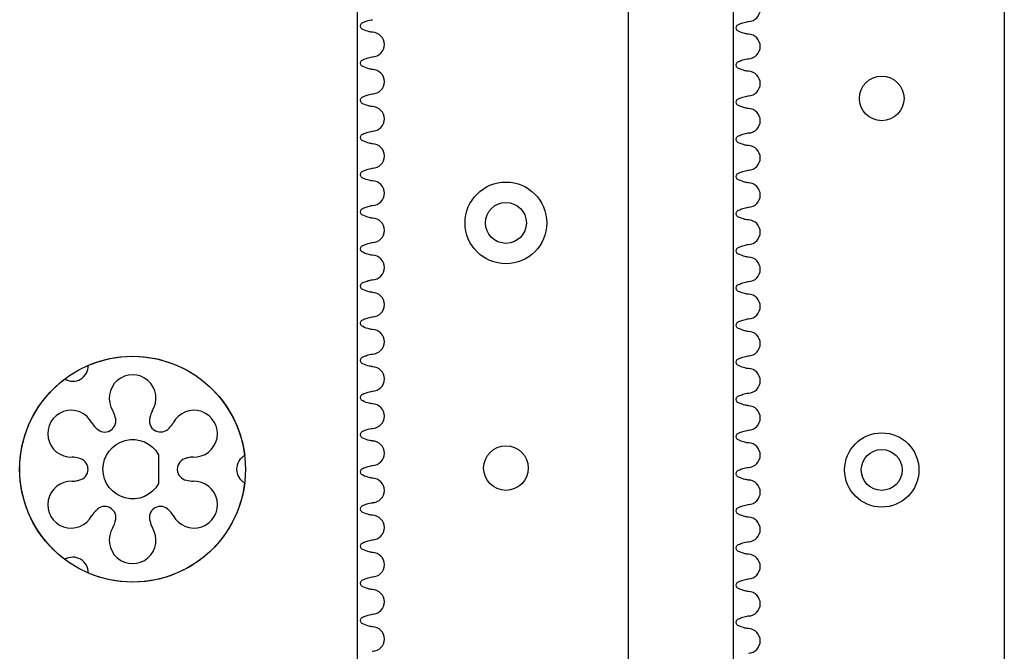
# Model space of a CAD drawing. Header units: millimetres. Extents: x -170 to -37, y -3 to 363.
# Tile 3 of 4: x -170 to -37, y 183 to 268. Entities that reach past the tile are written whole.
import ezdxf

# ---------------------------------------------------------------- set-up
doc = ezdxf.new("R2010")
doc.units = ezdxf.units.MM
doc.layers.get('0').update_dxf_attribs({"linetype": 'CONTINUOUS'})

msp = doc.modelspace()

# ---------------------------------------------------------------- linework, layer by layer
for p, q in [((-87.67, 161.79), (-87.67, 319.79)), ((-37.09, -3.21), (-37.09, 319.54))]:
    msp.add_line(p, q)
for points in [[(-124.17, 161.79), (-87.67, 161.79), (-87.67, 319.79), (-124.17, 319.79)], [(-37.09, -3.21), (-37.09, 319.54), (-73.59, 319.54), (-73.59, -3.21)]]:
    msp.add_lwpolyline(points, close=True)
for points in [[(-139.32, 205.8, -0.499085), (-160.36, 193.66, 0.591353), (-163.54, 195.5, -0.499085), (-163.54, 219.79, 0.591353), (-160.36, 221.63, -0.499085), (-139.32, 209.48, 0.591353)], [(-150.91, 209.58), (-150.91, 205.71, -3.872983)]]:
    msp.add_lwpolyline(points, format="xyb", close=True)
for centre, radius in [((-53.59, 257.54), 3), ((-53.59, 257.54), 3), ((-104.17, 240.79), 5.5), ((-104.17, 240.79), 2.75), ((-154.41, 207.64), 15.2), ((-53.59, 207.54), 5), ((-104.17, 207.79), 3), ((-104.17, 207.79), 3), ((-53.59, 207.54), 2.75)]:
    msp.add_circle(centre, radius)
for centre, radius, start, end in [((-71.59, 269.54), 1.65, -88.1989, 88.1989), ((-122.17, 264.79), 1.65, -88.1989, 88.1989), ((-71.59, 264.54), 1.65, -88.1989, 88.1989), ((-122.17, 259.79), 1.65, -88.1989, 88.1989), ((-71.59, 259.54), 1.65, -88.1989, 88.1989), ((-122.17, 254.79), 1.65, -88.1989, 88.1989), ((-71.59, 254.54), 1.65, -88.1989, 88.1989), ((-122.17, 249.79), 1.65, -88.1989, 88.1989), ((-71.59, 249.54), 1.65, -88.1989, 88.1989), ((-122.17, 244.79), 1.65, -88.1989, 88.1989), ((-71.59, 244.54), 1.65, -88.1989, 88.1989), ((-122.17, 239.79), 1.65, -88.1989, 88.1989), ((-71.59, 239.54), 1.65, -88.1989, 88.1989), ((-122.17, 234.79), 1.65, -88.1989, 88.1989), ((-71.59, 234.54), 1.65, -88.1989, 88.1989), ((-122.17, 229.79), 1.65, -88.1989, 88.1989), ((-71.59, 229.54), 1.65, -88.1989, 88.1989), ((-122.17, 224.79), 1.65, -88.1989, 88.1989), ((-71.59, 224.54), 1.65, -88.1989, 88.1989), ((-122.17, 219.79), 1.65, -88.1989, 88.1989), ((-154.41, 217.19), 3.15, -32.6268, 212.5293), ((-71.59, 219.54), 1.65, -88.1989, 88.1989), ((-122.17, 214.79), 1.65, -88.1989, 88.1989), ((-71.59, 214.54), 1.65, -88.1989, 88.1989), ((-162.68, 212.42), 3.15, 27.3732, 272.5293), ((-146.14, 212.42), 3.15, -92.6268, 152.5293), ((-158.16, 214.15), 1.5, -56.363, 19.9753), ((-150.65, 214.15), 1.5, 160.6612, 240), ((-158.16, 214.15), 1.5, 220.6612, 300), ((-150.65, 214.15), 1.5, 243.637, 319.9753), ((-122.17, 209.79), 1.65, -88.1989, 88.1989), ((-71.59, 209.54), 1.65, -88.1989, 88.1989), ((-161.91, 207.64), 1.5, 3.637, 79.9753), ((-146.9, 207.64), 1.5, 100.6612, 180), ((-161.91, 207.64), 1.5, 280.6612, 360), ((-146.9, 207.64), 1.5, 183.637, 259.9753), ((-162.68, 202.87), 3.15, 87.3732, 332.5293), ((-146.14, 202.87), 3.15, -152.6268, 92.5293), ((-122.17, 204.79), 1.65, -88.1989, 88.1989), ((-71.59, 204.54), 1.65, -88.1989, 88.1989), ((-158.16, 201.14), 1.5, 63.637, 139.9753), ((-158.16, 201.14), 1.5, -19.3388, 60), ((-150.65, 201.14), 1.5, 123.637, 199.9753), ((-150.65, 201.14), 1.5, 40.6612, 120), ((-122.17, 199.79), 1.65, -88.1989, 88.1989), ((-71.59, 199.54), 1.65, -88.1989, 88.1989), ((-154.41, 198.09), 3.15, -212.6268, 32.5293), ((-122.17, 194.79), 1.65, -88.1989, 88.1989), ((-71.59, 194.54), 1.65, -88.1989, 88.1989), ((-122.17, 189.79), 1.65, -88.1989, 88.1989), ((-71.59, 189.54), 1.65, -88.1989, 88.1989), ((-122.17, 184.79), 1.65, -88.1989, 88.1989), ((-71.59, 184.54), 1.65, -88.1989, 88.1989)]:
    msp.add_arc(centre, radius, start, end)
for points in [[(-123.44, 266.83), (-123.56, 266.88), (-123.76, 267.07), (-123.76, 267.5), (-123.56, 267.7), (-123.44, 267.75)], [(-122.15, 268.14), (-122.14, 268.14), (-122.13, 268.14), (-122.12, 268.14)], [(-71.57, 267.89), (-71.56, 267.89), (-71.55, 267.89), (-71.54, 267.89)], [(-122.12, 266.44), (-122.13, 266.44), (-122.14, 266.44), (-122.15, 266.44)], [(-72.86, 266.58), (-72.99, 266.63), (-73.18, 266.82), (-73.18, 267.25), (-72.99, 267.45), (-72.86, 267.5)], [(-71.54, 266.19), (-71.55, 266.19), (-71.56, 266.19), (-71.57, 266.19)], [(-123.44, 261.83), (-123.56, 261.88), (-123.76, 262.07), (-123.76, 262.5), (-123.56, 262.7), (-123.44, 262.75)], [(-122.15, 263.14), (-122.14, 263.14), (-122.13, 263.14), (-122.12, 263.14)], [(-72.86, 261.58), (-72.99, 261.63), (-73.18, 261.82), (-73.18, 262.25), (-72.99, 262.45), (-72.86, 262.5)], [(-71.57, 262.89), (-71.56, 262.89), (-71.55, 262.89), (-71.54, 262.89)], [(-122.12, 261.44), (-122.13, 261.44), (-122.14, 261.44), (-122.15, 261.44)], [(-71.54, 261.19), (-71.55, 261.19), (-71.56, 261.19), (-71.57, 261.19)], [(-123.44, 256.83), (-123.56, 256.88), (-123.76, 257.07), (-123.76, 257.5), (-123.56, 257.7), (-123.44, 257.75)], [(-122.15, 258.14), (-122.14, 258.14), (-122.13, 258.14), (-122.12, 258.14)], [(-72.86, 256.58), (-72.99, 256.63), (-73.18, 256.82), (-73.18, 257.25), (-72.99, 257.45), (-72.86, 257.5)], [(-71.57, 257.89), (-71.56, 257.89), (-71.55, 257.89), (-71.54, 257.89)], [(-122.12, 256.44), (-122.13, 256.44), (-122.14, 256.44), (-122.15, 256.44)], [(-71.54, 256.19), (-71.55, 256.19), (-71.56, 256.19), (-71.57, 256.19)], [(-122.15, 253.14), (-122.14, 253.14), (-122.13, 253.14), (-122.12, 253.14)], [(-123.44, 251.83), (-123.56, 251.88), (-123.76, 252.07), (-123.76, 252.5), (-123.56, 252.7), (-123.44, 252.75)], [(-72.86, 251.58), (-72.99, 251.63), (-73.18, 251.82), (-73.18, 252.25), (-72.99, 252.45), (-72.86, 252.5)], [(-71.57, 252.89), (-71.56, 252.89), (-71.55, 252.89), (-71.54, 252.89)], [(-122.12, 251.44), (-122.13, 251.44), (-122.14, 251.44), (-122.15, 251.44)], [(-71.54, 251.19), (-71.55, 251.19), (-71.56, 251.19), (-71.57, 251.19)], [(-122.15, 248.14), (-122.14, 248.14), (-122.13, 248.14), (-122.12, 248.14)], [(-71.57, 247.89), (-71.56, 247.89), (-71.55, 247.89), (-71.54, 247.89)], [(-123.44, 246.83), (-123.56, 246.88), (-123.76, 247.07), (-123.76, 247.5), (-123.56, 247.7), (-123.44, 247.75)], [(-72.86, 246.58), (-72.99, 246.63), (-73.18, 246.82), (-73.18, 247.25), (-72.99, 247.45), (-72.86, 247.5)], [(-122.12, 246.44), (-122.13, 246.44), (-122.14, 246.44), (-122.15, 246.44)], [(-71.54, 246.19), (-71.55, 246.19), (-71.56, 246.19), (-71.57, 246.19)], [(-123.44, 241.83), (-123.56, 241.88), (-123.76, 242.07), (-123.76, 242.5), (-123.56, 242.7), (-123.44, 242.75)], [(-122.15, 243.14), (-122.14, 243.14), (-122.13, 243.14), (-122.12, 243.14)], [(-72.86, 241.58), (-72.99, 241.63), (-73.18, 241.82), (-73.18, 242.25), (-72.99, 242.45), (-72.86, 242.5)], [(-71.57, 242.89), (-71.56, 242.89), (-71.55, 242.89), (-71.54, 242.89)], [(-122.12, 241.44), (-122.13, 241.44), (-122.14, 241.44), (-122.15, 241.44)], [(-71.54, 241.19), (-71.55, 241.19), (-71.56, 241.19), (-71.57, 241.19)], [(-123.44, 236.83), (-123.56, 236.88), (-123.76, 237.07), (-123.76, 237.5), (-123.56, 237.7), (-123.44, 237.75)], [(-122.15, 238.14), (-122.14, 238.14), (-122.13, 238.14), (-122.12, 238.14)], [(-72.86, 236.58), (-72.99, 236.63), (-73.18, 236.82), (-73.18, 237.25), (-72.99, 237.45), (-72.86, 237.5)], [(-71.57, 237.89), (-71.56, 237.89), (-71.55, 237.89), (-71.54, 237.89)], [(-122.12, 236.44), (-122.13, 236.44), (-122.14, 236.44), (-122.15, 236.44)], [(-71.54, 236.19), (-71.55, 236.19), (-71.56, 236.19), (-71.57, 236.19)], [(-123.44, 231.83), (-123.56, 231.88), (-123.76, 232.07), (-123.76, 232.5), (-123.56, 232.7), (-123.44, 232.75)], [(-122.15, 233.14), (-122.14, 233.14), (-122.13, 233.14), (-122.12, 233.14)], [(-72.86, 231.58), (-72.99, 231.63), (-73.18, 231.82), (-73.18, 232.25), (-72.99, 232.45), (-72.86, 232.5)], [(-71.57, 232.89), (-71.56, 232.89), (-71.55, 232.89), (-71.54, 232.89)], [(-122.12, 231.44), (-122.13, 231.44), (-122.14, 231.44), (-122.15, 231.44)], [(-71.54, 231.19), (-71.55, 231.19), (-71.56, 231.19), (-71.57, 231.19)], [(-122.15, 228.14), (-122.14, 228.14), (-122.13, 228.14), (-122.12, 228.14)], [(-123.44, 226.83), (-123.56, 226.88), (-123.76, 227.07), (-123.76, 227.5), (-123.56, 227.7), (-123.44, 227.75)], [(-72.86, 226.58), (-72.99, 226.63), (-73.18, 226.82), (-73.18, 227.25), (-72.99, 227.45), (-72.86, 227.5)], [(-71.57, 227.89), (-71.56, 227.89), (-71.55, 227.89), (-71.54, 227.89)], [(-122.12, 226.44), (-122.13, 226.44), (-122.14, 226.44), (-122.15, 226.44)], [(-71.54, 226.19), (-71.55, 226.19), (-71.56, 226.19), (-71.57, 226.19)], [(-123.44, 221.83), (-123.56, 221.88), (-123.76, 222.07), (-123.76, 222.5), (-123.56, 222.7), (-123.44, 222.75)], [(-122.15, 223.14), (-122.14, 223.14), (-122.13, 223.14), (-122.12, 223.14)], [(-71.57, 222.89), (-71.56, 222.89), (-71.55, 222.89), (-71.54, 222.89)], [(-122.12, 221.44), (-122.13, 221.44), (-122.14, 221.44), (-122.15, 221.44)], [(-72.86, 221.58), (-72.99, 221.63), (-73.18, 221.82), (-73.18, 222.25), (-72.99, 222.45), (-72.86, 222.5)], [(-71.54, 221.19), (-71.55, 221.19), (-71.56, 221.19), (-71.57, 221.19)], [(-123.44, 216.83), (-123.56, 216.88), (-123.76, 217.07), (-123.76, 217.5), (-123.56, 217.7), (-123.44, 217.75)], [(-122.15, 218.14), (-122.14, 218.14), (-122.13, 218.14), (-122.12, 218.14)], [(-72.86, 216.58), (-72.99, 216.63), (-73.18, 216.82), (-73.18, 217.25), (-72.99, 217.45), (-72.86, 217.5)], [(-71.57, 217.89), (-71.56, 217.89), (-71.55, 217.89), (-71.54, 217.89)], [(-122.12, 216.44), (-122.13, 216.44), (-122.14, 216.44), (-122.15, 216.44)], [(-71.54, 216.19), (-71.55, 216.19), (-71.56, 216.19), (-71.57, 216.19)], [(-156.75, 214.66), (-156.81, 214.95), (-156.92, 215.24), (-157.06, 215.5)], [(-149.5, 213.18), (-149.28, 213.38), (-149.09, 213.62), (-148.93, 213.87)], [(-123.44, 211.83), (-123.56, 211.88), (-123.76, 212.07), (-123.76, 212.5), (-123.56, 212.7), (-123.44, 212.75)], [(-122.15, 213.14), (-122.14, 213.14), (-122.13, 213.14), (-122.12, 213.14)], [(-72.86, 211.58), (-72.99, 211.63), (-73.18, 211.82), (-73.18, 212.25), (-72.99, 212.45), (-72.86, 212.5)], [(-71.57, 212.89), (-71.56, 212.89), (-71.55, 212.89), (-71.54, 212.89)], [(-122.12, 211.44), (-122.13, 211.44), (-122.14, 211.44), (-122.15, 211.44)], [(-71.54, 211.19), (-71.55, 211.19), (-71.56, 211.19), (-71.57, 211.19)], [(-161.65, 209.12), (-161.94, 209.22), (-162.24, 209.26), (-162.54, 209.27)], [(-122.15, 208.14), (-122.14, 208.14), (-122.13, 208.14), (-122.12, 208.14)], [(-123.44, 206.83), (-123.56, 206.88), (-123.76, 207.07), (-123.76, 207.5), (-123.56, 207.7), (-123.44, 207.75)], [(-72.86, 206.58), (-72.99, 206.63), (-73.18, 206.82), (-73.18, 207.25), (-72.99, 207.45), (-72.86, 207.5)], [(-71.57, 207.89), (-71.56, 207.89), (-71.55, 207.89), (-71.54, 207.89)], [(-147.16, 206.17), (-146.88, 206.07), (-146.58, 206.03), (-146.28, 206.02)], [(-122.12, 206.44), (-122.13, 206.44), (-122.14, 206.44), (-122.15, 206.44)], [(-71.54, 206.19), (-71.55, 206.19), (-71.56, 206.19), (-71.57, 206.19)], [(-123.44, 201.83), (-123.56, 201.88), (-123.76, 202.07), (-123.76, 202.5), (-123.56, 202.7), (-123.44, 202.75)], [(-122.15, 203.14), (-122.14, 203.14), (-122.13, 203.14), (-122.12, 203.14)], [(-71.57, 202.89), (-71.56, 202.89), (-71.55, 202.89), (-71.54, 202.89)], [(-159.31, 202.11), (-159.53, 201.91), (-159.72, 201.67), (-159.88, 201.42)], [(-122.12, 201.44), (-122.13, 201.44), (-122.14, 201.44), (-122.15, 201.44)], [(-72.86, 201.58), (-72.99, 201.63), (-73.18, 201.82), (-73.18, 202.25), (-72.99, 202.45), (-72.86, 202.5)], [(-152.06, 200.63), (-152, 200.34), (-151.89, 200.05), (-151.75, 199.79)], [(-71.54, 201.19), (-71.55, 201.19), (-71.56, 201.19), (-71.57, 201.19)], [(-123.44, 196.83), (-123.56, 196.88), (-123.76, 197.07), (-123.76, 197.5), (-123.56, 197.7), (-123.44, 197.75)], [(-122.15, 198.14), (-122.14, 198.14), (-122.13, 198.14), (-122.12, 198.14)], [(-72.86, 196.58), (-72.99, 196.63), (-73.18, 196.82), (-73.18, 197.25), (-72.99, 197.45), (-72.86, 197.5)], [(-71.57, 197.89), (-71.56, 197.89), (-71.55, 197.89), (-71.54, 197.89)], [(-122.12, 196.44), (-122.13, 196.44), (-122.14, 196.44), (-122.15, 196.44)], [(-71.54, 196.19), (-71.55, 196.19), (-71.56, 196.19), (-71.57, 196.19)], [(-123.44, 191.83), (-123.56, 191.88), (-123.76, 192.07), (-123.76, 192.5), (-123.56, 192.7), (-123.44, 192.75)], [(-122.15, 193.14), (-122.14, 193.14), (-122.13, 193.14), (-122.12, 193.14)], [(-72.86, 191.58), (-72.99, 191.63), (-73.18, 191.82), (-73.18, 192.25), (-72.99, 192.45), (-72.86, 192.5)], [(-71.57, 192.89), (-71.56, 192.89), (-71.55, 192.89), (-71.54, 192.89)], [(-122.12, 191.44), (-122.13, 191.44), (-122.14, 191.44), (-122.15, 191.44)], [(-71.54, 191.19), (-71.55, 191.19), (-71.56, 191.19), (-71.57, 191.19)], [(-123.44, 186.83), (-123.56, 186.88), (-123.76, 187.07), (-123.76, 187.5), (-123.56, 187.7), (-123.44, 187.75)], [(-122.15, 188.14), (-122.14, 188.14), (-122.13, 188.14), (-122.12, 188.14)], [(-72.86, 186.58), (-72.99, 186.63), (-73.18, 186.82), (-73.18, 187.25), (-72.99, 187.45), (-72.86, 187.5)], [(-71.57, 187.89), (-71.56, 187.89), (-71.55, 187.89), (-71.54, 187.89)], [(-122.12, 186.44), (-122.13, 186.44), (-122.14, 186.44), (-122.15, 186.44)], [(-71.54, 186.19), (-71.55, 186.19), (-71.56, 186.19), (-71.57, 186.19)], [(-122.15, 183.14), (-122.14, 183.14), (-122.13, 183.14), (-122.12, 183.14)]]:
    msp.add_open_spline(points, degree=3)
for points, knots in [([(-123.44, 267.75), (-123.34, 267.79), (-123.23, 267.84), (-122.97, 267.93), (-122.74, 268.01), (-122.36, 268.1), (-122.17, 268.13), (-122.15, 268.14)], [0.1376682, 0.1376682, 0.1376682, 0.1376682, 0.1726799, 0.1726799, 0.2171067, 0.2171067, 0.2517889, 0.2517889, 0.2517889, 0.2517889]), ([(-72.86, 267.5), (-72.76, 267.54), (-72.65, 267.59), (-72.39, 267.68), (-72.16, 267.76), (-71.78, 267.85), (-71.59, 267.88), (-71.57, 267.89)], [0.1376682, 0.1376682, 0.1376682, 0.1376682, 0.1726799, 0.1726799, 0.2171067, 0.2171067, 0.2517889, 0.2517889, 0.2517889, 0.2517889]), ([(-122.15, 266.44), (-122.17, 266.44), (-122.4, 266.48), (-122.58, 266.52), (-122.8, 266.58), (-123.11, 266.68), (-123.44, 266.83)], [0.1653912, 0.1653912, 0.1653912, 0.1653912, 0.3065484, 0.3065484, 0.3065484, 0.4815386, 0.4815386, 0.4815386, 0.4815386]), ([(-71.57, 266.19), (-71.59, 266.19), (-71.82, 266.23), (-72, 266.27), (-72.22, 266.33), (-72.53, 266.43), (-72.86, 266.58)], [0.1653912, 0.1653912, 0.1653912, 0.1653912, 0.3065484, 0.3065484, 0.3065484, 0.4815386, 0.4815386, 0.4815386, 0.4815386]), ([(-123.44, 262.75), (-123.34, 262.79), (-123.23, 262.84), (-122.97, 262.93), (-122.74, 263.01), (-122.36, 263.1), (-122.17, 263.13), (-122.15, 263.14)], [0.1376682, 0.1376682, 0.1376682, 0.1376682, 0.1726799, 0.1726799, 0.2171067, 0.2171067, 0.2517889, 0.2517889, 0.2517889, 0.2517889]), ([(-72.86, 262.5), (-72.76, 262.54), (-72.65, 262.59), (-72.39, 262.68), (-72.16, 262.76), (-71.78, 262.85), (-71.59, 262.88), (-71.57, 262.89)], [0.1376682, 0.1376682, 0.1376682, 0.1376682, 0.1726799, 0.1726799, 0.2171067, 0.2171067, 0.2517889, 0.2517889, 0.2517889, 0.2517889]), ([(-122.15, 261.44), (-122.17, 261.44), (-122.4, 261.48), (-122.58, 261.52), (-122.8, 261.58), (-123.11, 261.68), (-123.44, 261.83)], [0.1653912, 0.1653912, 0.1653912, 0.1653912, 0.3065484, 0.3065484, 0.3065484, 0.4815386, 0.4815386, 0.4815386, 0.4815386]), ([(-71.57, 261.19), (-71.59, 261.19), (-71.82, 261.23), (-72, 261.27), (-72.22, 261.33), (-72.53, 261.43), (-72.86, 261.58)], [0.1653912, 0.1653912, 0.1653912, 0.1653912, 0.3065484, 0.3065484, 0.3065484, 0.4815386, 0.4815386, 0.4815386, 0.4815386]), ([(-123.44, 257.75), (-123.34, 257.79), (-123.23, 257.84), (-122.97, 257.93), (-122.74, 258.01), (-122.36, 258.1), (-122.17, 258.13), (-122.15, 258.14)], [0.1376682, 0.1376682, 0.1376682, 0.1376682, 0.1726799, 0.1726799, 0.2171067, 0.2171067, 0.2517889, 0.2517889, 0.2517889, 0.2517889]), ([(-72.86, 257.5), (-72.76, 257.54), (-72.65, 257.59), (-72.39, 257.68), (-72.16, 257.76), (-71.78, 257.85), (-71.59, 257.88), (-71.57, 257.89)], [0.1376682, 0.1376682, 0.1376682, 0.1376682, 0.1726799, 0.1726799, 0.2171067, 0.2171067, 0.2517889, 0.2517889, 0.2517889, 0.2517889]), ([(-122.15, 256.44), (-122.17, 256.44), (-122.4, 256.48), (-122.58, 256.52), (-122.8, 256.58), (-123.11, 256.68), (-123.44, 256.83)], [0.1653912, 0.1653912, 0.1653912, 0.1653912, 0.3065484, 0.3065484, 0.3065484, 0.4815386, 0.4815386, 0.4815386, 0.4815386]), ([(-71.57, 256.19), (-71.59, 256.19), (-71.82, 256.23), (-72, 256.27), (-72.22, 256.33), (-72.53, 256.43), (-72.86, 256.58)], [0.1653912, 0.1653912, 0.1653912, 0.1653912, 0.3065484, 0.3065484, 0.3065484, 0.4815386, 0.4815386, 0.4815386, 0.4815386]), ([(-123.44, 252.75), (-123.34, 252.79), (-123.23, 252.84), (-122.97, 252.93), (-122.74, 253.01), (-122.36, 253.1), (-122.17, 253.13), (-122.15, 253.14)], [0.1376682, 0.1376682, 0.1376682, 0.1376682, 0.1726799, 0.1726799, 0.2171067, 0.2171067, 0.2517889, 0.2517889, 0.2517889, 0.2517889]), ([(-122.15, 251.44), (-122.17, 251.44), (-122.4, 251.48), (-122.58, 251.52), (-122.8, 251.58), (-123.11, 251.68), (-123.44, 251.83)], [0.1653912, 0.1653912, 0.1653912, 0.1653912, 0.3065484, 0.3065484, 0.3065484, 0.4815386, 0.4815386, 0.4815386, 0.4815386]), ([(-72.86, 252.5), (-72.76, 252.54), (-72.65, 252.59), (-72.39, 252.68), (-72.16, 252.76), (-71.78, 252.85), (-71.59, 252.88), (-71.57, 252.89)], [0.1376682, 0.1376682, 0.1376682, 0.1376682, 0.1726799, 0.1726799, 0.2171067, 0.2171067, 0.2517889, 0.2517889, 0.2517889, 0.2517889]), ([(-71.57, 251.19), (-71.59, 251.19), (-71.82, 251.23), (-72, 251.27), (-72.22, 251.33), (-72.53, 251.43), (-72.86, 251.58)], [0.1653912, 0.1653912, 0.1653912, 0.1653912, 0.3065484, 0.3065484, 0.3065484, 0.4815386, 0.4815386, 0.4815386, 0.4815386]), ([(-123.44, 247.75), (-123.34, 247.79), (-123.23, 247.84), (-122.97, 247.93), (-122.74, 248.01), (-122.36, 248.1), (-122.17, 248.13), (-122.15, 248.14)], [0.1376682, 0.1376682, 0.1376682, 0.1376682, 0.1726799, 0.1726799, 0.2171067, 0.2171067, 0.2517889, 0.2517889, 0.2517889, 0.2517889]), ([(-72.86, 247.5), (-72.76, 247.54), (-72.65, 247.59), (-72.39, 247.68), (-72.16, 247.76), (-71.78, 247.85), (-71.59, 247.88), (-71.57, 247.89)], [0.1376682, 0.1376682, 0.1376682, 0.1376682, 0.1726799, 0.1726799, 0.2171067, 0.2171067, 0.2517889, 0.2517889, 0.2517889, 0.2517889]), ([(-122.15, 246.44), (-122.17, 246.44), (-122.4, 246.48), (-122.58, 246.52), (-122.8, 246.58), (-123.11, 246.68), (-123.44, 246.83)], [0.1653912, 0.1653912, 0.1653912, 0.1653912, 0.3065484, 0.3065484, 0.3065484, 0.4815386, 0.4815386, 0.4815386, 0.4815386]), ([(-71.57, 246.19), (-71.59, 246.19), (-71.82, 246.23), (-72, 246.27), (-72.22, 246.33), (-72.53, 246.43), (-72.86, 246.58)], [0.1653912, 0.1653912, 0.1653912, 0.1653912, 0.3065484, 0.3065484, 0.3065484, 0.4815386, 0.4815386, 0.4815386, 0.4815386]), ([(-123.44, 242.75), (-123.34, 242.79), (-123.23, 242.84), (-122.97, 242.93), (-122.74, 243.01), (-122.36, 243.1), (-122.17, 243.13), (-122.15, 243.14)], [0.1376682, 0.1376682, 0.1376682, 0.1376682, 0.1726799, 0.1726799, 0.2171067, 0.2171067, 0.2517889, 0.2517889, 0.2517889, 0.2517889]), ([(-72.86, 242.5), (-72.76, 242.54), (-72.65, 242.59), (-72.39, 242.68), (-72.16, 242.76), (-71.78, 242.85), (-71.59, 242.88), (-71.57, 242.89)], [0.1376682, 0.1376682, 0.1376682, 0.1376682, 0.1726799, 0.1726799, 0.2171067, 0.2171067, 0.2517889, 0.2517889, 0.2517889, 0.2517889]), ([(-122.15, 241.44), (-122.17, 241.44), (-122.4, 241.48), (-122.58, 241.52), (-122.8, 241.58), (-123.11, 241.68), (-123.44, 241.83)], [0.1653912, 0.1653912, 0.1653912, 0.1653912, 0.3065484, 0.3065484, 0.3065484, 0.4815386, 0.4815386, 0.4815386, 0.4815386]), ([(-71.57, 241.19), (-71.59, 241.19), (-71.82, 241.23), (-72, 241.27), (-72.22, 241.33), (-72.53, 241.43), (-72.86, 241.58)], [0.1653912, 0.1653912, 0.1653912, 0.1653912, 0.3065484, 0.3065484, 0.3065484, 0.4815386, 0.4815386, 0.4815386, 0.4815386]), ([(-123.44, 237.75), (-123.34, 237.79), (-123.23, 237.84), (-122.97, 237.93), (-122.74, 238.01), (-122.36, 238.1), (-122.17, 238.13), (-122.15, 238.14)], [0.1376682, 0.1376682, 0.1376682, 0.1376682, 0.1726799, 0.1726799, 0.2171067, 0.2171067, 0.2517889, 0.2517889, 0.2517889, 0.2517889]), ([(-72.86, 237.5), (-72.76, 237.54), (-72.65, 237.59), (-72.39, 237.68), (-72.16, 237.76), (-71.78, 237.85), (-71.59, 237.88), (-71.57, 237.89)], [0.1376682, 0.1376682, 0.1376682, 0.1376682, 0.1726799, 0.1726799, 0.2171067, 0.2171067, 0.2517889, 0.2517889, 0.2517889, 0.2517889]), ([(-122.15, 236.44), (-122.17, 236.44), (-122.4, 236.48), (-122.58, 236.52), (-122.8, 236.58), (-123.11, 236.68), (-123.44, 236.83)], [0.1653912, 0.1653912, 0.1653912, 0.1653912, 0.3065484, 0.3065484, 0.3065484, 0.4815386, 0.4815386, 0.4815386, 0.4815386]), ([(-71.57, 236.19), (-71.59, 236.19), (-71.82, 236.23), (-72, 236.27), (-72.22, 236.33), (-72.53, 236.43), (-72.86, 236.58)], [0.1653912, 0.1653912, 0.1653912, 0.1653912, 0.3065484, 0.3065484, 0.3065484, 0.4815386, 0.4815386, 0.4815386, 0.4815386]), ([(-123.44, 232.75), (-123.34, 232.79), (-123.23, 232.84), (-122.97, 232.93), (-122.74, 233.01), (-122.36, 233.1), (-122.17, 233.13), (-122.15, 233.14)], [0.1376682, 0.1376682, 0.1376682, 0.1376682, 0.1726799, 0.1726799, 0.2171067, 0.2171067, 0.2517889, 0.2517889, 0.2517889, 0.2517889]), ([(-72.86, 232.5), (-72.76, 232.54), (-72.65, 232.59), (-72.39, 232.68), (-72.16, 232.76), (-71.78, 232.85), (-71.59, 232.88), (-71.57, 232.89)], [0.1376682, 0.1376682, 0.1376682, 0.1376682, 0.1726799, 0.1726799, 0.2171067, 0.2171067, 0.2517889, 0.2517889, 0.2517889, 0.2517889]), ([(-122.15, 231.44), (-122.17, 231.44), (-122.4, 231.48), (-122.58, 231.52), (-122.8, 231.58), (-123.11, 231.68), (-123.44, 231.83)], [0.1653912, 0.1653912, 0.1653912, 0.1653912, 0.3065484, 0.3065484, 0.3065484, 0.4815386, 0.4815386, 0.4815386, 0.4815386]), ([(-71.57, 231.19), (-71.59, 231.19), (-71.82, 231.23), (-72, 231.27), (-72.22, 231.33), (-72.53, 231.43), (-72.86, 231.58)], [0.1653912, 0.1653912, 0.1653912, 0.1653912, 0.3065484, 0.3065484, 0.3065484, 0.4815386, 0.4815386, 0.4815386, 0.4815386]), ([(-123.44, 227.75), (-123.34, 227.79), (-123.23, 227.84), (-122.97, 227.93), (-122.74, 228.01), (-122.36, 228.1), (-122.17, 228.13), (-122.15, 228.14)], [0.1376682, 0.1376682, 0.1376682, 0.1376682, 0.1726799, 0.1726799, 0.2171067, 0.2171067, 0.2517889, 0.2517889, 0.2517889, 0.2517889]), ([(-122.15, 226.44), (-122.17, 226.44), (-122.4, 226.48), (-122.58, 226.52), (-122.8, 226.58), (-123.11, 226.68), (-123.44, 226.83)], [0.1653912, 0.1653912, 0.1653912, 0.1653912, 0.3065484, 0.3065484, 0.3065484, 0.4815386, 0.4815386, 0.4815386, 0.4815386]), ([(-72.86, 227.5), (-72.76, 227.54), (-72.65, 227.59), (-72.39, 227.68), (-72.16, 227.76), (-71.78, 227.85), (-71.59, 227.88), (-71.57, 227.89)], [0.1376682, 0.1376682, 0.1376682, 0.1376682, 0.1726799, 0.1726799, 0.2171067, 0.2171067, 0.2517889, 0.2517889, 0.2517889, 0.2517889]), ([(-71.57, 226.19), (-71.59, 226.19), (-71.82, 226.23), (-72, 226.27), (-72.22, 226.33), (-72.53, 226.43), (-72.86, 226.58)], [0.1653912, 0.1653912, 0.1653912, 0.1653912, 0.3065484, 0.3065484, 0.3065484, 0.4815386, 0.4815386, 0.4815386, 0.4815386]), ([(-123.44, 222.75), (-123.34, 222.79), (-123.23, 222.84), (-122.97, 222.93), (-122.74, 223.01), (-122.36, 223.1), (-122.17, 223.13), (-122.15, 223.14)], [0.1376682, 0.1376682, 0.1376682, 0.1376682, 0.1726799, 0.1726799, 0.2171067, 0.2171067, 0.2517889, 0.2517889, 0.2517889, 0.2517889]), ([(-72.86, 222.5), (-72.76, 222.54), (-72.65, 222.59), (-72.39, 222.68), (-72.16, 222.76), (-71.78, 222.85), (-71.59, 222.88), (-71.57, 222.89)], [0.1376682, 0.1376682, 0.1376682, 0.1376682, 0.1726799, 0.1726799, 0.2171067, 0.2171067, 0.2517889, 0.2517889, 0.2517889, 0.2517889]), ([(-122.15, 221.44), (-122.17, 221.44), (-122.4, 221.48), (-122.58, 221.52), (-122.8, 221.58), (-123.11, 221.68), (-123.44, 221.83)], [0.1653912, 0.1653912, 0.1653912, 0.1653912, 0.3065484, 0.3065484, 0.3065484, 0.4815386, 0.4815386, 0.4815386, 0.4815386]), ([(-71.57, 221.19), (-71.59, 221.19), (-71.82, 221.23), (-72, 221.27), (-72.22, 221.33), (-72.53, 221.43), (-72.86, 221.58)], [0.1653912, 0.1653912, 0.1653912, 0.1653912, 0.3065484, 0.3065484, 0.3065484, 0.4815386, 0.4815386, 0.4815386, 0.4815386]), ([(-123.44, 217.75), (-123.34, 217.79), (-123.23, 217.84), (-122.97, 217.93), (-122.74, 218.01), (-122.36, 218.1), (-122.17, 218.13), (-122.15, 218.14)], [0.1376682, 0.1376682, 0.1376682, 0.1376682, 0.1726799, 0.1726799, 0.2171067, 0.2171067, 0.2517889, 0.2517889, 0.2517889, 0.2517889]), ([(-72.86, 217.5), (-72.76, 217.54), (-72.65, 217.59), (-72.39, 217.68), (-72.16, 217.76), (-71.78, 217.85), (-71.59, 217.88), (-71.57, 217.89)], [0.1376682, 0.1376682, 0.1376682, 0.1376682, 0.1726799, 0.1726799, 0.2171067, 0.2171067, 0.2517889, 0.2517889, 0.2517889, 0.2517889]), ([(-122.15, 216.44), (-122.17, 216.44), (-122.4, 216.48), (-122.58, 216.52), (-122.8, 216.58), (-123.11, 216.68), (-123.44, 216.83)], [0.1653912, 0.1653912, 0.1653912, 0.1653912, 0.3065484, 0.3065484, 0.3065484, 0.4815386, 0.4815386, 0.4815386, 0.4815386]), ([(-71.57, 216.19), (-71.59, 216.19), (-71.82, 216.23), (-72, 216.27), (-72.22, 216.33), (-72.53, 216.43), (-72.86, 216.58)], [0.1653912, 0.1653912, 0.1653912, 0.1653912, 0.3065484, 0.3065484, 0.3065484, 0.4815386, 0.4815386, 0.4815386, 0.4815386]), ([(-151.75, 215.5), (-151.86, 215.3), (-151.95, 215.09), (-152.03, 214.8), (-152.05, 214.72), (-152.07, 214.64)], [-0.289073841, -0.289073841, -0.289073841, -0.289073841, -0.282528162, -0.282528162, -0.280255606, -0.280255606, -0.280255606, -0.280255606]), ([(-159.88, 213.87), (-159.76, 213.68), (-159.62, 213.49), (-159.41, 213.27), (-159.36, 213.22), (-159.3, 213.17)], [-0.289073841, -0.289073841, -0.289073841, -0.289073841, -0.282528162, -0.282528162, -0.280255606, -0.280255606, -0.280255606, -0.280255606]), ([(-157.41, 212.85), (-157.41, 212.85), (-157.41, 212.85), (-157.38, 212.87), (-157.35, 212.88), (-157.33, 212.9)], [-0.229818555, -0.229818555, -0.229818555, -0.229818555, -0.229532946, -0.229532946, -0.226227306, -0.226227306, -0.226227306, -0.226227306]), ([(-151.4, 212.85), (-151.4, 212.85), (-151.4, 212.84), (-151.37, 212.83), (-151.34, 212.81), (-151.32, 212.8)], [-0.229818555, -0.229818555, -0.229818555, -0.229818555, -0.229532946, -0.229532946, -0.226227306, -0.226227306, -0.226227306, -0.226227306]), ([(-123.44, 212.75), (-123.34, 212.79), (-123.23, 212.84), (-122.97, 212.93), (-122.74, 213.01), (-122.36, 213.1), (-122.17, 213.13), (-122.15, 213.14)], [0.1376682, 0.1376682, 0.1376682, 0.1376682, 0.1726799, 0.1726799, 0.2171067, 0.2171067, 0.2517889, 0.2517889, 0.2517889, 0.2517889]), ([(-72.86, 212.5), (-72.76, 212.54), (-72.65, 212.59), (-72.39, 212.68), (-72.16, 212.76), (-71.78, 212.85), (-71.59, 212.88), (-71.57, 212.89)], [0.1376682, 0.1376682, 0.1376682, 0.1376682, 0.1726799, 0.1726799, 0.2171067, 0.2171067, 0.2517889, 0.2517889, 0.2517889, 0.2517889]), ([(-122.15, 211.44), (-122.17, 211.44), (-122.4, 211.48), (-122.58, 211.52), (-122.8, 211.58), (-123.11, 211.68), (-123.44, 211.83)], [0.1653912, 0.1653912, 0.1653912, 0.1653912, 0.3065484, 0.3065484, 0.3065484, 0.4815386, 0.4815386, 0.4815386, 0.4815386]), ([(-71.57, 211.19), (-71.59, 211.19), (-71.82, 211.23), (-72, 211.27), (-72.22, 211.33), (-72.53, 211.43), (-72.86, 211.58)], [0.1653912, 0.1653912, 0.1653912, 0.1653912, 0.3065484, 0.3065484, 0.3065484, 0.4815386, 0.4815386, 0.4815386, 0.4815386]), ([(-146.28, 209.27), (-146.51, 209.27), (-146.73, 209.24), (-147.03, 209.17), (-147.1, 209.14), (-147.18, 209.12)], [-0.289073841, -0.289073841, -0.289073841, -0.289073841, -0.282528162, -0.282528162, -0.280255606, -0.280255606, -0.280255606, -0.280255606]), ([(-123.44, 207.75), (-123.34, 207.79), (-123.23, 207.84), (-122.97, 207.93), (-122.74, 208.01), (-122.36, 208.1), (-122.17, 208.13), (-122.15, 208.14)], [0.1376682, 0.1376682, 0.1376682, 0.1376682, 0.1726799, 0.1726799, 0.2171067, 0.2171067, 0.2517889, 0.2517889, 0.2517889, 0.2517889]), ([(-160.41, 207.64), (-160.41, 207.65), (-160.41, 207.65), (-160.41, 207.68), (-160.42, 207.71), (-160.42, 207.74)], [-0.229818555, -0.229818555, -0.229818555, -0.229818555, -0.229532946, -0.229532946, -0.226227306, -0.226227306, -0.226227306, -0.226227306]), ([(-148.4, 207.64), (-148.4, 207.64), (-148.4, 207.64), (-148.4, 207.61), (-148.4, 207.58), (-148.4, 207.55)], [-0.229818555, -0.229818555, -0.229818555, -0.229818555, -0.229532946, -0.229532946, -0.226227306, -0.226227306, -0.226227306, -0.226227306]), ([(-122.15, 206.44), (-122.17, 206.44), (-122.4, 206.48), (-122.58, 206.52), (-122.8, 206.58), (-123.11, 206.68), (-123.44, 206.83)], [0.1653912, 0.1653912, 0.1653912, 0.1653912, 0.3065484, 0.3065484, 0.3065484, 0.4815386, 0.4815386, 0.4815386, 0.4815386]), ([(-72.86, 207.5), (-72.76, 207.54), (-72.65, 207.59), (-72.39, 207.68), (-72.16, 207.76), (-71.78, 207.85), (-71.59, 207.88), (-71.57, 207.89)], [0.1376682, 0.1376682, 0.1376682, 0.1376682, 0.1726799, 0.1726799, 0.2171067, 0.2171067, 0.2517889, 0.2517889, 0.2517889, 0.2517889]), ([(-162.53, 206.02), (-162.31, 206.02), (-162.08, 206.05), (-161.79, 206.12), (-161.71, 206.14), (-161.64, 206.17)], [-0.289073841, -0.289073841, -0.289073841, -0.289073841, -0.282528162, -0.282528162, -0.280255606, -0.280255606, -0.280255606, -0.280255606]), ([(-71.57, 206.19), (-71.59, 206.19), (-71.82, 206.23), (-72, 206.27), (-72.22, 206.33), (-72.53, 206.43), (-72.86, 206.58)], [0.1653912, 0.1653912, 0.1653912, 0.1653912, 0.3065484, 0.3065484, 0.3065484, 0.4815386, 0.4815386, 0.4815386, 0.4815386]), ([(-123.44, 202.75), (-123.34, 202.79), (-123.23, 202.84), (-122.97, 202.93), (-122.74, 203.01), (-122.36, 203.1), (-122.17, 203.13), (-122.15, 203.14)], [0.1376682, 0.1376682, 0.1376682, 0.1376682, 0.1726799, 0.1726799, 0.2171067, 0.2171067, 0.2517889, 0.2517889, 0.2517889, 0.2517889]), ([(-72.86, 202.5), (-72.76, 202.54), (-72.65, 202.59), (-72.39, 202.68), (-72.16, 202.76), (-71.78, 202.85), (-71.59, 202.88), (-71.57, 202.89)], [0.1376682, 0.1376682, 0.1376682, 0.1376682, 0.1726799, 0.1726799, 0.2171067, 0.2171067, 0.2517889, 0.2517889, 0.2517889, 0.2517889]), ([(-157.41, 202.44), (-157.41, 202.44), (-157.41, 202.44), (-157.44, 202.46), (-157.47, 202.47), (-157.49, 202.49)], [-0.229818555, -0.229818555, -0.229818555, -0.229818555, -0.229532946, -0.229532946, -0.226227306, -0.226227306, -0.226227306, -0.226227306]), ([(-151.4, 202.44), (-151.4, 202.44), (-151.41, 202.44), (-151.44, 202.42), (-151.46, 202.41), (-151.48, 202.39)], [-0.229818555, -0.229818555, -0.229818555, -0.229818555, -0.229532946, -0.229532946, -0.226227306, -0.226227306, -0.226227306, -0.226227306]), ([(-148.93, 201.42), (-149.05, 201.61), (-149.19, 201.8), (-149.4, 202.01), (-149.46, 202.07), (-149.51, 202.12)], [-0.289073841, -0.289073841, -0.289073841, -0.289073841, -0.282528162, -0.282528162, -0.280255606, -0.280255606, -0.280255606, -0.280255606]), ([(-122.15, 201.44), (-122.17, 201.44), (-122.4, 201.48), (-122.58, 201.52), (-122.8, 201.58), (-123.11, 201.68), (-123.44, 201.83)], [0.1653912, 0.1653912, 0.1653912, 0.1653912, 0.3065484, 0.3065484, 0.3065484, 0.4815386, 0.4815386, 0.4815386, 0.4815386]), ([(-71.57, 201.19), (-71.59, 201.19), (-71.82, 201.23), (-72, 201.27), (-72.22, 201.33), (-72.53, 201.43), (-72.86, 201.58)], [0.1653912, 0.1653912, 0.1653912, 0.1653912, 0.3065484, 0.3065484, 0.3065484, 0.4815386, 0.4815386, 0.4815386, 0.4815386]), ([(-157.06, 199.79), (-156.95, 199.99), (-156.86, 200.2), (-156.78, 200.49), (-156.76, 200.57), (-156.75, 200.65)], [-0.289073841, -0.289073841, -0.289073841, -0.289073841, -0.282528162, -0.282528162, -0.280255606, -0.280255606, -0.280255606, -0.280255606]), ([(-123.44, 197.75), (-123.34, 197.79), (-123.23, 197.84), (-122.97, 197.93), (-122.74, 198.01), (-122.36, 198.1), (-122.17, 198.13), (-122.15, 198.14)], [0.1376682, 0.1376682, 0.1376682, 0.1376682, 0.1726799, 0.1726799, 0.2171067, 0.2171067, 0.2517889, 0.2517889, 0.2517889, 0.2517889]), ([(-72.86, 197.5), (-72.76, 197.54), (-72.65, 197.59), (-72.39, 197.68), (-72.16, 197.76), (-71.78, 197.85), (-71.59, 197.88), (-71.57, 197.89)], [0.1376682, 0.1376682, 0.1376682, 0.1376682, 0.1726799, 0.1726799, 0.2171067, 0.2171067, 0.2517889, 0.2517889, 0.2517889, 0.2517889]), ([(-122.15, 196.44), (-122.17, 196.44), (-122.4, 196.48), (-122.58, 196.52), (-122.8, 196.58), (-123.11, 196.68), (-123.44, 196.83)], [0.1653912, 0.1653912, 0.1653912, 0.1653912, 0.3065484, 0.3065484, 0.3065484, 0.4815386, 0.4815386, 0.4815386, 0.4815386]), ([(-71.57, 196.19), (-71.59, 196.19), (-71.82, 196.23), (-72, 196.27), (-72.22, 196.33), (-72.53, 196.43), (-72.86, 196.58)], [0.1653912, 0.1653912, 0.1653912, 0.1653912, 0.3065484, 0.3065484, 0.3065484, 0.4815386, 0.4815386, 0.4815386, 0.4815386]), ([(-123.44, 192.75), (-123.34, 192.79), (-123.23, 192.84), (-122.97, 192.93), (-122.74, 193.01), (-122.36, 193.1), (-122.17, 193.13), (-122.15, 193.14)], [0.1376682, 0.1376682, 0.1376682, 0.1376682, 0.1726799, 0.1726799, 0.2171067, 0.2171067, 0.2517889, 0.2517889, 0.2517889, 0.2517889]), ([(-72.86, 192.5), (-72.76, 192.54), (-72.65, 192.59), (-72.39, 192.68), (-72.16, 192.76), (-71.78, 192.85), (-71.59, 192.88), (-71.57, 192.89)], [0.1376682, 0.1376682, 0.1376682, 0.1376682, 0.1726799, 0.1726799, 0.2171067, 0.2171067, 0.2517889, 0.2517889, 0.2517889, 0.2517889]), ([(-122.15, 191.44), (-122.17, 191.44), (-122.4, 191.48), (-122.58, 191.52), (-122.8, 191.58), (-123.11, 191.68), (-123.44, 191.83)], [0.1653912, 0.1653912, 0.1653912, 0.1653912, 0.3065484, 0.3065484, 0.3065484, 0.4815386, 0.4815386, 0.4815386, 0.4815386]), ([(-71.57, 191.19), (-71.59, 191.19), (-71.82, 191.23), (-72, 191.27), (-72.22, 191.33), (-72.53, 191.43), (-72.86, 191.58)], [0.1653912, 0.1653912, 0.1653912, 0.1653912, 0.3065484, 0.3065484, 0.3065484, 0.4815386, 0.4815386, 0.4815386, 0.4815386]), ([(-123.44, 187.75), (-123.34, 187.79), (-123.23, 187.84), (-122.97, 187.93), (-122.74, 188.01), (-122.36, 188.1), (-122.17, 188.13), (-122.15, 188.14)], [0.1376682, 0.1376682, 0.1376682, 0.1376682, 0.1726799, 0.1726799, 0.2171067, 0.2171067, 0.2517889, 0.2517889, 0.2517889, 0.2517889]), ([(-72.86, 187.5), (-72.76, 187.54), (-72.65, 187.59), (-72.39, 187.68), (-72.16, 187.76), (-71.78, 187.85), (-71.59, 187.88), (-71.57, 187.89)], [0.1376682, 0.1376682, 0.1376682, 0.1376682, 0.1726799, 0.1726799, 0.2171067, 0.2171067, 0.2517889, 0.2517889, 0.2517889, 0.2517889]), ([(-122.15, 186.44), (-122.17, 186.44), (-122.4, 186.48), (-122.58, 186.52), (-122.8, 186.58), (-123.11, 186.68), (-123.44, 186.83)], [0.1653912, 0.1653912, 0.1653912, 0.1653912, 0.3065484, 0.3065484, 0.3065484, 0.4815386, 0.4815386, 0.4815386, 0.4815386]), ([(-71.57, 186.19), (-71.59, 186.19), (-71.82, 186.23), (-72, 186.27), (-72.22, 186.33), (-72.53, 186.43), (-72.86, 186.58)], [0.1653912, 0.1653912, 0.1653912, 0.1653912, 0.3065484, 0.3065484, 0.3065484, 0.4815386, 0.4815386, 0.4815386, 0.4815386])]:
    msp.add_open_spline(points, degree=3, knots=knots)

doc.saveas('drawing.dxf')
